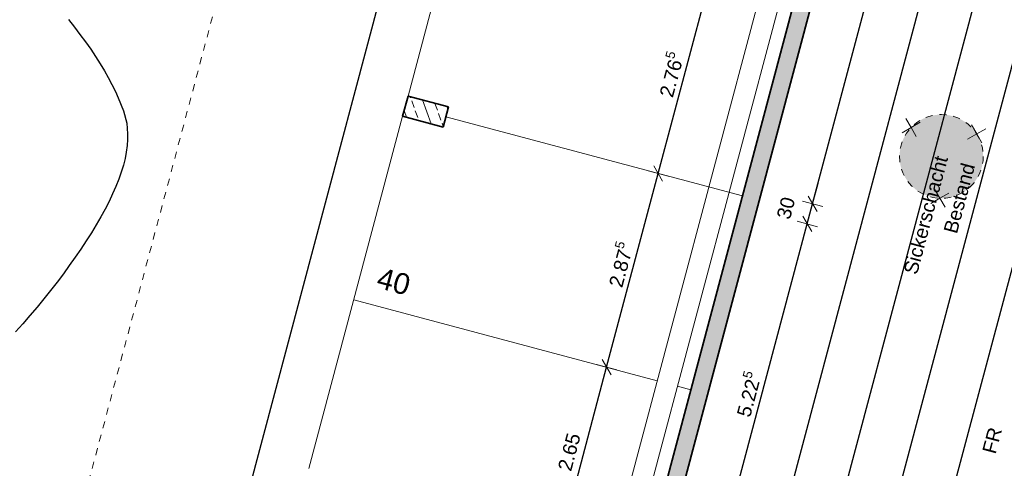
# Model space of a CAD drawing. Header units: metres. Extents: x 4462557 to 4462755, y 5328146 to 5328388.
# Tile 115 of 149: x 4462641 to 4462655, y 5328292 to 5328299. Entities that reach past the tile are written whole.
import ezdxf

# ---------------------------------------------------------------- set-up
doc = ezdxf.new("R2010")
doc.units = ezdxf.units.M
doc.header["$PDMODE"] = 65
doc.linetypes.add('AUSGEZOGEN', pattern=[0])
doc.linetypes.add('VERDECKT2_S2', pattern=[0.15, 0.1, -0.05])
doc.layers.add('B31_BEWLIN', color=3, linetype='AUSGEZOGEN')
for name, color, linetype, lineweight in [('Maßlinie_Allgemein', 7, 'AUSGEZOGEN', 13), ('Schraffur', 7, 'AUSGEZOGEN', 158), ('Standard', 7, 'AUSGEZOGEN', 13)]:
    doc.layers.add(name, color=color, linetype=linetype, lineweight=lineweight)
doc.styles.add('ARIAL', font='ARIAL.TTF')
doc.dimstyles.new('_DIMSTYLE_10', dxfattribs={"dimtxt": 0.2, "dimasz": 0.3, "dimexe": 0, "dimexo": 1e-06, "dimgap": 0.1, "dimtad": 2, "dimdec": 3, "dimrnd": 0.005, "dimzin": 4, "dimdsep": 46, "dimtxsty": 'ARIAL', "dimblk1": 'ALL_ML_STRICH', "dimblk2": 'ALL_ML_STRICH', "dimsah": 1, "dimcen": 0, "dimse1": 1, "dimse2": 1, "dimclrd": 7, "dimclre": 7, "dimclrt": 7, "dimadec": 0, "dimazin": 0, "dimtfac": 1, "dimtdec": 0, "dimtix": 1, "dimtmove": 2, "dimatfit": 3, "dimfxl": 0, "dimtzin": 0, "dimlwd": 0, "dimlwe": 13, "dimarcsym": 0})
doc.dimstyles.new('_DIMSTYLE_11', dxfattribs={"dimtxt": 0.2, "dimasz": 0.3, "dimexe": 0, "dimexo": 1e-06, "dimgap": 0.1, "dimtad": 2, "dimdec": 1, "dimlfac": 100, "dimrnd": 0.5, "dimzin": 4, "dimdsep": 46, "dimtxsty": 'ARIAL', "dimblk1": 'ALL_ML_STRICH', "dimblk2": 'ALL_ML_STRICH', "dimsah": 1, "dimcen": 0, "dimse1": 1, "dimse2": 1, "dimclrd": 7, "dimclre": 7, "dimclrt": 7, "dimadec": 0, "dimazin": 0, "dimtfac": 1, "dimtdec": 0, "dimtix": 1, "dimtmove": 2, "dimatfit": 3, "dimfxl": 0, "dimtvp": 1.2, "dimtzin": 0, "dimlwd": 0, "dimlwe": 13, "dimarcsym": 0})
doc.dimstyles.new('_DIMSTYLE_3', dxfattribs={"dimtxt": 0.2, "dimasz": 0.3, "dimexe": 0, "dimexo": 0, "dimgap": 0.1, "dimtad": 2, "dimrnd": 0.005, "dimzin": 4, "dimdsep": 46, "dimtxsty": 'ARIAL', "dimblk1": 'ALL_ML_STRICH', "dimblk2": 'ALL_ML_STRICH', "dimsah": 1, "dimcen": 0, "dimclrd": 7, "dimclre": 7, "dimclrt": 7, "dimadec": 0, "dimazin": 0, "dimtfac": 1, "dimtdec": 0, "dimtix": 1, "dimtmove": 2, "dimatfit": 3, "dimfxl": 0, "dimtzin": 0, "dimlwd": 0, "dimlwe": 13, "dimarcsym": 0})
doc.dimstyles.new('_DIMSTYLE_5', dxfattribs={"dimtxt": 0.2, "dimasz": 0.3, "dimexe": 0, "dimexo": 0, "dimgap": 0.1, "dimtad": 2, "dimdec": 3, "dimrnd": 0.005, "dimzin": 4, "dimdsep": 46, "dimtxsty": 'ARIAL', "dimblk1": 'ALL_ML_STRICH', "dimblk2": 'ALL_ML_STRICH', "dimsah": 1, "dimcen": 0, "dimclrd": 7, "dimclre": 7, "dimclrt": 7, "dimadec": 0, "dimazin": 0, "dimtfac": 1, "dimtdec": 0, "dimtix": 1, "dimtmove": 2, "dimatfit": 3, "dimfxl": 0, "dimtzin": 0, "dimlwd": 0, "dimlwe": 13, "dimarcsym": 0})
doc.dimstyles.new('_DIMSTYLE_7', dxfattribs={"dimtxt": 0.2, "dimasz": 0.3, "dimexe": 0, "dimexo": 1e-06, "dimgap": 0.1, "dimtad": 2, "dimrnd": 0.005, "dimzin": 4, "dimdsep": 46, "dimtxsty": 'ARIAL', "dimblk1": 'ALL_ML_STRICH', "dimblk2": 'ALL_ML_STRICH', "dimsah": 1, "dimcen": 0, "dimse1": 1, "dimse2": 1, "dimclrd": 7, "dimclre": 7, "dimclrt": 7, "dimadec": 0, "dimazin": 0, "dimtfac": 1, "dimtdec": 0, "dimtix": 1, "dimtmove": 2, "dimatfit": 3, "dimfxl": 0, "dimtzin": 0, "dimlwd": 0, "dimlwe": 13, "dimarcsym": 0})
pattern_1 = [(110, (0, 0), (-0.281907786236, -0.102606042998), []), (110, (-0.14095, -0.0513), (-0.281907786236, -0.102606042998), [0.1, -0.05])]

# ---------------------------------------------------------------- blocks, each defined once
blk = doc.blocks.new('COMPLEXOBJECT_6')
at = {"layer": 'Standard', "color": 7, "linetype": 'AUSGEZOGEN', "lineweight": 13}
for q in [(4462654.16, 5328297.242), (4462654.365, 5328297.188), (4462654.105, 5328297.037), (4462654.31, 5328296.983)]:
    blk.add_line((4462654.235, 5328297.113), q, dxfattribs=at)
blk = doc.blocks.new('COMPLEXOBJECT_7')
at = {"layer": 'Standard', "color": 7, "linetype": 'AUSGEZOGEN', "lineweight": 13}
for q in [(4462653.22, 5328297.335), (4462653.425, 5328297.28), (4462653.165, 5328297.13), (4462653.37, 5328297.075)]:
    blk.add_line((4462653.295, 5328297.205), q, dxfattribs=at)
blk = doc.blocks.new('COMPLEXOBJECT_8')
at = {"layer": 'Standard', "color": 7, "linetype": 'AUSGEZOGEN', "lineweight": 13}
for q in [(4462653.631, 5328296.321), (4462653.577, 5328296.116), (4462653.836, 5328296.266), (4462653.782, 5328296.061)]:
    blk.add_line((4462653.707, 5328296.191), q, dxfattribs=at)
blk = doc.blocks.new('ALL_ML_STRICH')
at = {"color": 0, "linetype": 'ByBlock', "lineweight": -2}
for p, q in [((0, -0.5), (0, 0.5)), ((-1, 0), (0.5, 0)), ((-0.3, -0.3), (0.3, 0.3))]:
    blk.add_line(p, q, dxfattribs=at)
blk = doc.blocks.new('*D163')
at = {"layer": 'DEFPOINTS', "color": 7, "linetype": 'AUSGEZOGEN', "lineweight": 13}
for p in [(4462658.012, 5328322.033), (4462636.2, 5328240.138), (4462638.374, 5328239.559)]:
    blk.add_point(p, dxfattribs=at)
at = {"layer": 'Maßlinie_Allgemein', "color": 7, "linetype": 'AUSGEZOGEN', "lineweight": -2}
blk.add_line((4462638.374, 5328239.559), (4462660.186, 5328321.454), dxfattribs=at)
at = {"layer": 'Maßlinie_Allgemein', "color": 7, "linetype": 'AUSGEZOGEN', "lineweight": 13, "yscale": 0.3, "zscale": 0.3}
for p, xscale, rotation in [((4462660.186, 5328321.454), 0.3, 75.08618508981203), ((4462638.374, 5328239.559), 0.2999999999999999, 255.0861850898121)]:
    blk.add_blockref('ALL_ML_STRICH', p, dxfattribs=dict(at, xscale=xscale, rotation=rotation))
at = {"layer": 'Maßlinie_Allgemein', "color": 7, "linetype": 'AUSGEZOGEN', "lineweight": 13, "insert": (4462649.085, 5328280.565), "char_height": 0.2, "width": 1, "attachment_point": 5, "rotation": 75.0862, "style": 'ARIAL'}
blk.add_mtext('\\A1;{\\A1;{84.75\\H0.132000;\\S^ ;}}', dxfattribs=at)
blk = doc.blocks.new('*D165')
at = {"layer": 'DEFPOINTS', "color": 7, "linetype": 'AUSGEZOGEN', "lineweight": 13}
for p in [(4462658.012, 5328322.033), (4462627.546, 5328226.49), (4462635.132, 5328224.469)]:
    blk.add_point(p, dxfattribs=at)
at = {"layer": 'Maßlinie_Allgemein', "color": 7, "linetype": 'AUSGEZOGEN', "lineweight": -2}
blk.add_line((4462635.132, 5328224.469), (4462660.911, 5328321.261), dxfattribs=at)
at = {"layer": 'Maßlinie_Allgemein', "color": 7, "linetype": 'AUSGEZOGEN', "lineweight": 13, "yscale": 0.3, "zscale": 0.3}
for p, xscale, rotation in [((4462660.911, 5328321.261), 0.3, 75.08618508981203), ((4462635.132, 5328224.469), 0.2999999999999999, 255.0861850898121)]:
    blk.add_blockref('ALL_ML_STRICH', p, dxfattribs=dict(at, xscale=xscale, rotation=rotation))
at = {"layer": 'Maßlinie_Allgemein', "color": 7, "linetype": 'AUSGEZOGEN', "lineweight": 13, "insert": (4462647.83, 5328272.936), "char_height": 0.2, "width": 1.4, "attachment_point": 5, "rotation": 75.0862, "style": 'ARIAL'}
blk.add_mtext('\\A1;{\\A1;{100.16\\H0.132000;\\S5^ ;}}', dxfattribs=at)
blk = doc.blocks.new('*D166')
at = {"layer": 'DEFPOINTS', "color": 7, "linetype": 'AUSGEZOGEN', "lineweight": 13}
for p in [(4462658.012, 5328322.033), (4462626.645, 5328223.107), (4462634.955, 5328220.894)]:
    blk.add_point(p, dxfattribs=at)
at = {"layer": 'Maßlinie_Allgemein', "color": 7, "linetype": 'AUSGEZOGEN', "lineweight": -2}
blk.add_line((4462634.955, 5328220.894), (4462661.636, 5328321.068), dxfattribs=at)
at = {"layer": 'Maßlinie_Allgemein', "color": 7, "linetype": 'AUSGEZOGEN', "lineweight": 13, "xscale": 0.3, "yscale": 0.3, "zscale": 0.3}
for p, rotation in [((4462661.636, 5328321.068), 75.08618508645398), ((4462634.955, 5328220.894), 255.086185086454)]:
    blk.add_blockref('ALL_ML_STRICH', p, dxfattribs=dict(at, rotation=rotation))
at = {"layer": 'Maßlinie_Allgemein', "color": 7, "linetype": 'AUSGEZOGEN', "lineweight": 13, "insert": (4462648.104, 5328271.052), "char_height": 0.2, "width": 1.4, "attachment_point": 5, "rotation": 75.0862, "style": 'ARIAL'}
blk.add_mtext('\\A1;{\\A1;{103.66\\H0.132000;\\S5^ ;}}', dxfattribs=at)
blk = doc.blocks.new('*D208')
at = {"layer": 'DEFPOINTS', "color": 7, "linetype": 'AUSGEZOGEN', "lineweight": 13}
for p in [(4462646.589, 5328297.212), (4462645.244, 5328292.163), (4462650.462, 5328290.773)]:
    blk.add_point(p, dxfattribs=at)
at = {"layer": 'Maßlinie_Allgemein', "color": 7, "linetype": 'AUSGEZOGEN', "lineweight": -2}
blk.add_line((4462650.462, 5328290.773), (4462651.807, 5328295.822), dxfattribs=at)
at = {"layer": 'Maßlinie_Allgemein', "color": 7, "linetype": 'AUSGEZOGEN', "lineweight": 13, "xscale": 0.3, "yscale": 0.3, "zscale": 0.3}
for p, rotation in [((4462651.807, 5328295.822), 75.08618509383), ((4462650.462, 5328290.773), 255.08618509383)]:
    blk.add_blockref('ALL_ML_STRICH', p, dxfattribs=dict(at, rotation=rotation))
at = {"layer": 'Maßlinie_Allgemein', "color": 7, "linetype": 'AUSGEZOGEN', "lineweight": 13, "insert": (4462650.947, 5328293.384), "char_height": 0.2, "width": 1, "attachment_point": 5, "rotation": 75.0862, "style": 'ARIAL'}
blk.add_mtext('\\A1;{\\A1;{5.22\\H0.132000;\\S5^ ;}}', dxfattribs=at)
blk = doc.blocks.new('*D209')
at = {"layer": 'DEFPOINTS', "color": 7, "linetype": 'AUSGEZOGEN', "lineweight": 13}
for p in [(4462646.666, 5328297.502), (4462646.589, 5328297.212), (4462651.807, 5328295.822)]:
    blk.add_point(p, dxfattribs=at)
at = {"layer": 'Maßlinie_Allgemein', "color": 7, "linetype": 'AUSGEZOGEN', "lineweight": -2}
blk.add_line((4462651.807, 5328295.822), (4462651.884, 5328296.112), dxfattribs=at)
at = {"layer": 'Maßlinie_Allgemein', "color": 7, "linetype": 'AUSGEZOGEN', "lineweight": 13, "xscale": 0.3, "yscale": 0.3, "zscale": 0.3}
for p, rotation in [((4462651.884, 5328296.112), 75.08618509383), ((4462651.807, 5328295.822), 255.08618509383)]:
    blk.add_blockref('ALL_ML_STRICH', p, dxfattribs=dict(at, rotation=rotation))
at = {"layer": 'Maßlinie_Allgemein', "color": 7, "linetype": 'AUSGEZOGEN', "lineweight": 13, "insert": (4462651.502, 5328296.05), "char_height": 0.2, "width": 0.8, "attachment_point": 5, "rotation": 75.0862, "style": 'ARIAL'}
blk.add_mtext('\\A1;{\\A1;{30\\H0.132000;\\S^ ;}}', dxfattribs=at)
blk = doc.blocks.new('*D210')
at = {"layer": 'DEFPOINTS', "color": 7, "linetype": 'AUSGEZOGEN', "lineweight": 13}
for p in [(4462648.654, 5328304.967), (4462646.666, 5328297.502), (4462651.884, 5328296.112)]:
    blk.add_point(p, dxfattribs=at)
at = {"layer": 'Maßlinie_Allgemein', "color": 7, "linetype": 'AUSGEZOGEN', "lineweight": -2}
blk.add_line((4462651.884, 5328296.112), (4462653.872, 5328303.577), dxfattribs=at)
at = {"layer": 'Maßlinie_Allgemein', "color": 7, "linetype": 'AUSGEZOGEN', "lineweight": 13, "xscale": 0.3, "yscale": 0.3, "zscale": 0.3}
for p, rotation in [((4462653.872, 5328303.577), 75.08618509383), ((4462651.884, 5328296.112), 255.08618509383)]:
    blk.add_blockref('ALL_ML_STRICH', p, dxfattribs=dict(at, rotation=rotation))
at = {"layer": 'Maßlinie_Allgemein', "color": 7, "linetype": 'AUSGEZOGEN', "lineweight": 13, "insert": (4462652.694, 5328299.93), "char_height": 0.2, "width": 1, "attachment_point": 5, "rotation": 75.0862, "style": 'ARIAL'}
blk.add_mtext('\\A1;{\\A1;{7.72\\H0.132000;\\S5^ ;}}', dxfattribs=at)
blk = doc.blocks.new('*D225')
at = {"layer": 'DEFPOINTS', "color": 7, "linetype": 'AUSGEZOGEN', "lineweight": 13}
for p in [(4462657.706, 5328321.856), (4462636.666, 5328242.86), (4462638.357, 5328242.409)]:
    blk.add_point(p, dxfattribs=at)
at = {"layer": 'Maßlinie_Allgemein', "color": 7, "linetype": 'AUSGEZOGEN', "lineweight": -2}
blk.add_line((4462638.357, 5328242.409), (4462659.397, 5328321.405), dxfattribs=at)
at = {"layer": 'Maßlinie_Allgemein', "color": 7, "linetype": 'AUSGEZOGEN', "lineweight": 13, "yscale": 0.3, "zscale": 0.3}
for p, xscale, rotation in [((4462659.397, 5328321.405), 0.3, 75.08618508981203), ((4462638.357, 5328242.409), 0.2999999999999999, 255.0861850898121)]:
    blk.add_blockref('ALL_ML_STRICH', p, dxfattribs=dict(at, xscale=xscale, rotation=rotation))
at = {"layer": 'Maßlinie_Allgemein', "color": 7, "linetype": 'AUSGEZOGEN', "lineweight": 13, "insert": (4462648.682, 5328281.966), "char_height": 0.2, "width": 1, "attachment_point": 5, "rotation": 75.0862, "style": 'ARIAL'}
blk.add_mtext('\\A1;{\\A1;{81.75\\H0.132000;\\S^ ;}}', dxfattribs=at)
blk = doc.blocks.new('*D357')
at = {"layer": 'DEFPOINTS', "color": 7, "linetype": 'AUSGEZOGEN', "lineweight": 13}
for p in [(4462652.874, 5328323.143), (4462641.219, 5328282.296), (4462641.944, 5328282.103)]:
    blk.add_point(p, dxfattribs=at)
at = {"layer": 'Maßlinie_Allgemein', "color": 7, "linetype": 'AUSGEZOGEN', "lineweight": -2}
for p, q in [((4462641.219, 5328282.296), (4462652.15, 5328323.336)), ((4462652.15, 5328323.336), (4462652.15, 5328323.336)), ((4462641.219, 5328282.296), (4462641.219, 5328282.296))]:
    blk.add_line(p, q, dxfattribs=at)
at = {"layer": 'Maßlinie_Allgemein', "color": 7, "linetype": 'AUSGEZOGEN', "lineweight": 13, "xscale": 0.3, "yscale": 0.3, "zscale": 0.3}
for p, rotation in [((4462652.15, 5328323.336), 75.0861849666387), ((4462641.219, 5328282.296), 255.0861849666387)]:
    blk.add_blockref('ALL_ML_STRICH', p, dxfattribs=dict(at, rotation=rotation))
at = {"layer": 'Maßlinie_Allgemein', "color": 7, "linetype": 'AUSGEZOGEN', "lineweight": 13, "insert": (4462646.493, 5328302.874), "char_height": 0.2, "width": 1, "attachment_point": 5, "rotation": 75.0862, "style": 'ARIAL'}
blk.add_mtext('\\A1;{\\A1;{42.47\\H0.132000;\\S^ ;}}', dxfattribs=at)
blk = doc.blocks.new('*D377')
at = {"layer": 'DEFPOINTS', "color": 7, "linetype": 'AUSGEZOGEN', "lineweight": 13}
for p in [(4462650.139, 5328293.446), (4462648.249, 5328291.207), (4462649.457, 5328290.886)]:
    blk.add_point(p, dxfattribs=at)
at = {"layer": 'Maßlinie_Allgemein', "color": 7, "linetype": 'AUSGEZOGEN', "lineweight": -2}
for p, q in [((4462648.249, 5328291.207), (4462648.932, 5328293.768)), ((4462648.932, 5328293.768), (4462648.932, 5328293.768)), ((4462648.249, 5328291.207), (4462648.249, 5328291.207))]:
    blk.add_line(p, q, dxfattribs=at)
at = {"layer": 'Maßlinie_Allgemein', "color": 7, "linetype": 'AUSGEZOGEN', "lineweight": 13, "xscale": 0.3, "yscale": 0.3, "zscale": 0.3}
for p, rotation in [((4462648.932, 5328293.768), 75.08618496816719), ((4462648.249, 5328291.207), 255.0861849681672)]:
    blk.add_blockref('ALL_ML_STRICH', p, dxfattribs=dict(at, rotation=rotation))
at = {"layer": 'Maßlinie_Allgemein', "color": 7, "linetype": 'AUSGEZOGEN', "lineweight": 13, "insert": (4462648.397, 5328292.553), "char_height": 0.2, "width": 0.8, "attachment_point": 5, "rotation": 75.0862, "style": 'ARIAL'}
blk.add_mtext('\\A1;{\\A1;{2.65\\H0.132000;\\S^ ;}}', dxfattribs=at)
blk = doc.blocks.new('*D378')
at = {"layer": 'DEFPOINTS', "color": 7, "linetype": 'AUSGEZOGEN', "lineweight": 13}
for p in [(4462650.879, 5328296.224), (4462648.932, 5328293.768), (4462650.139, 5328293.446)]:
    blk.add_point(p, dxfattribs=at)
at = {"layer": 'Maßlinie_Allgemein', "color": 7, "linetype": 'AUSGEZOGEN', "lineweight": -2}
for p, q in [((4462648.932, 5328293.768), (4462649.671, 5328296.546)), ((4462649.671, 5328296.546), (4462649.671, 5328296.546)), ((4462648.932, 5328293.768), (4462648.932, 5328293.768))]:
    blk.add_line(p, q, dxfattribs=at)
at = {"layer": 'Maßlinie_Allgemein', "color": 7, "linetype": 'AUSGEZOGEN', "lineweight": 13, "xscale": 0.3, "yscale": 0.3, "zscale": 0.3}
for p, rotation in [((4462649.671, 5328296.546), 75.08618496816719), ((4462648.932, 5328293.768), 255.0861849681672)]:
    blk.add_blockref('ALL_ML_STRICH', p, dxfattribs=dict(at, rotation=rotation))
at = {"layer": 'Maßlinie_Allgemein', "color": 7, "linetype": 'AUSGEZOGEN', "lineweight": 13, "insert": (4462649.114, 5328295.243), "char_height": 0.2, "width": 1, "attachment_point": 5, "rotation": 75.0862, "style": 'ARIAL'}
blk.add_mtext('\\A1;{\\A1;{2.87\\H0.132000;\\S5^ ;}}', dxfattribs=at)
blk = doc.blocks.new('*D379')
at = {"layer": 'DEFPOINTS', "color": 7, "linetype": 'AUSGEZOGEN', "lineweight": 13}
for p in [(4462651.59, 5328298.894), (4462649.671, 5328296.546), (4462650.879, 5328296.224)]:
    blk.add_point(p, dxfattribs=at)
at = {"layer": 'Maßlinie_Allgemein', "color": 7, "linetype": 'AUSGEZOGEN', "lineweight": -2}
for p, q in [((4462649.671, 5328296.546), (4462650.382, 5328299.216)), ((4462650.382, 5328299.216), (4462650.382, 5328299.216)), ((4462649.671, 5328296.546), (4462649.671, 5328296.546))]:
    blk.add_line(p, q, dxfattribs=at)
at = {"layer": 'Maßlinie_Allgemein', "color": 7, "linetype": 'AUSGEZOGEN', "lineweight": 13, "xscale": 0.3, "yscale": 0.3, "zscale": 0.3}
for p, rotation in [((4462650.382, 5328299.216), 75.08618496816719), ((4462649.671, 5328296.546), 255.0861849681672)]:
    blk.add_blockref('ALL_ML_STRICH', p, dxfattribs=dict(at, rotation=rotation))
at = {"layer": 'Maßlinie_Allgemein', "color": 7, "linetype": 'AUSGEZOGEN', "lineweight": 13, "insert": (4462649.839, 5328297.967), "char_height": 0.2, "width": 1, "attachment_point": 5, "rotation": 75.0862, "style": 'ARIAL'}
blk.add_mtext('\\A1;{\\A1;{2.76\\H0.132000;\\S5^ ;}}', dxfattribs=at)

msp = doc.modelspace()

# ---------------------------------------------------------------- hatches: boundary and pattern name
at = {"layer": 'Schraffur', "linetype": 'AUSGEZOGEN', "lineweight": 18}
h = msp.add_hatch(dxfattribs=at)
h.set_pattern_fill('SCHRAFFUR_7', scale=0.1, angle=65, style=0, pattern_type=2)
h.set_pattern_definition(pattern_1)
h.paths.add_polyline_path([(4462646.77564, 5328280.81653), (4462647.01722, 5328280.75219), (4462652.58364, 5328301.65207), (4462652.34311, 5328301.72034)], flags=0)
h = msp.add_hatch(dxfattribs=at)
h.set_pattern_fill('SCHRAFFUR_7', scale=0.1, angle=65, style=0, pattern_type=2)
h.set_pattern_definition(pattern_1)
h.paths.add_polyline_path([(4462646.00916, 5328297.36629), (4462646.58895, 5328297.21187), (4462646.66616, 5328297.50176), (4462646.08637, 5328297.65618)], flags=0)
at = {"layer": 'Standard', "linetype": 'AUSGEZOGEN', "lineweight": 13}
msp.add_hatch(color=255, dxfattribs=at).paths.add_polyline_path([(4462654.29758, 5328296.98207), (4462654.27033, 5328297.0492), (4462654.23519, 5328297.11257), (4462654.19267, 5328297.17123), (4462654.14339, 5328297.22434), (4462654.08806, 5328297.27112), (4462654.0275, 5328297.3109), (4462653.96259, 5328297.34308), (4462653.89427, 5328297.3672), (4462653.82354, 5328297.38292), (4462653.75143, 5328297.38999), (4462653.67899, 5328297.38832), (4462653.60729, 5328297.37793), (4462653.53736, 5328297.35898), (4462653.47022, 5328297.33173), (4462653.40686, 5328297.29659), (4462653.3482, 5328297.25407), (4462653.29509, 5328297.20478), (4462653.2483, 5328297.14946), (4462653.20853, 5328297.0889), (4462653.17635, 5328297.02398), (4462653.15222, 5328296.95566), (4462653.13651, 5328296.88493), (4462653.12943, 5328296.81282), (4462653.1311, 5328296.74039), (4462653.14149, 5328296.66868), (4462653.16045, 5328296.59875), (4462653.1877, 5328296.53162), (4462653.22284, 5328296.46825), (4462653.26536, 5328296.40959), (4462653.31464, 5328296.35648), (4462653.36997, 5328296.3097), (4462653.43053, 5328296.26992), (4462653.49544, 5328296.23774), (4462653.56376, 5328296.21362), (4462653.63449, 5328296.1979), (4462653.7066, 5328296.19083), (4462653.77904, 5328296.1925), (4462653.85074, 5328296.20289), (4462653.92067, 5328296.22184), (4462653.98781, 5328296.24909), (4462654.05117, 5328296.28423), (4462654.10984, 5328296.32675), (4462654.16295, 5328296.37604), (4462654.20973, 5328296.43136), (4462654.2495, 5328296.49193), (4462654.28169, 5328296.55684), (4462654.30581, 5328296.62516), (4462654.30824, 5328296.63608), (4462654.32152, 5328296.69589), (4462654.3286, 5328296.768), (4462654.32693, 5328296.84043), (4462654.31654, 5328296.91214)])

# ---------------------------------------------------------------- linework, layer by layer
at = {"layer": 'B31_BEWLIN', "color": 250, "linetype": 'AUSGEZOGEN'}
msp.add_lwpolyline([(4462641.22205, 5328298.7529), (4462641.30629, 5328298.64486), (4462641.38508, 5328298.53888), (4462641.46449, 5328298.43211), (4462641.53907, 5328298.32662), (4462641.60741, 5328298.22257), (4462641.67512, 5328298.1193), (4462641.73598, 5328298.01825), (4462641.78997, 5328297.91942), (4462641.84459, 5328297.81981), (4462641.89313, 5328297.72305), (4462641.93278, 5328297.62945), (4462642.01068, 5328297.44242), (4462642.05664, 5328297.26836), (4462642.06456, 5328297.11349), (4462642.06822, 5328297.03138), (4462642.06168, 5328296.94458), (4462642.04606, 5328296.85314), (4462642.03185, 5328296.76154), (4462642.00776, 5328296.66468), (4462641.97538, 5328296.5638), (4462641.94238, 5328296.4637), (4462641.90108, 5328296.35959), (4462641.85305, 5328296.2527), (4462641.80362, 5328296.14598), (4462641.74667, 5328296.03585), (4462641.68299, 5328295.92295), (4462641.6201, 5328295.81068), (4462641.55126, 5328295.69624), (4462641.47647, 5328295.57965), (4462641.40028, 5328295.46323), (4462641.31893, 5328295.34527), (4462641.2332, 5328295.22639), (4462641.14747, 5328295.10751), (4462641.05675, 5328294.98851), (4462640.96243, 5328294.86921), (4462640.8681, 5328294.74991), (4462640.77019, 5328294.63031), (4462640.66946, 5328294.51105), (4462640.56812, 5328294.39256), (4462640.46397, 5328294.27441)], dxfattribs=at)
at = {"layer": 'Standard', "color": 7, "linetype": 'VERDECKT2_S2', "lineweight": 13}
msp.add_line((4462649.97545, 5328323.91481), (4462628.22804, 5328242.26128), dxfattribs=at)
at = {"layer": 'Standard', "color": 7, "linetype": 'AUSGEZOGEN', "lineweight": 35}
for p, q in [((4462658.01188, 5328322.03313), (4462647.01722, 5328280.75219)), ((4462657.70596, 5328321.85589), (4462646.77564, 5328280.81653)), ((4462646.00916, 5328297.36629), (4462646.08637, 5328297.65618)), ((4462646.08637, 5328297.65618), (4462646.66616, 5328297.50176)), ((4462646.66616, 5328297.50176), (4462646.58895, 5328297.21187)), ((4462646.58895, 5328297.21187), (4462646.00916, 5328297.36629))]:
    msp.add_line(p, q, dxfattribs=at)
at = {"layer": 'Standard', "color": 7, "linetype": 'AUSGEZOGEN', "lineweight": 18}
for p, q in [((4462657.19716, 5328321.88792), (4462647.03121, 5328283.71851)), ((4462657.48696, 5328321.81073), (4462647.32102, 5328283.64132))]:
    msp.add_line(p, q, dxfattribs=at)
at = {"layer": 'Standard', "color": 7, "linetype": 'AUSGEZOGEN', "lineweight": 13}
for p, q in [((4462646.08637, 5328297.65618), (4462648.07452, 5328305.12096)), ((4462644.66442, 5328292.3173), (4462646.00916, 5328297.36629)), ((4462646.62755, 5328297.35682), (4462650.87934, 5328296.22441)), ((4462649.65634, 5328293.57491), (4462645.30784, 5328294.73308)), ((4462650.13941, 5328293.44625), (4462649.94615, 5328293.49773))]:
    msp.add_line(p, q, dxfattribs=at)
at = {"layer": 'Standard', "color": 7, "linetype": 'VERDECKT2_S2', "lineweight": 13}
msp.add_circle((4462653.72902, 5328296.79041), 0.6, dxfattribs=at)

# ---------------------------------------------------------------- block references
at = {"layer": 'Standard', "color": 7, "linetype": 'AUSGEZOGEN', "lineweight": 13}
for name in ['COMPLEXOBJECT_7', 'COMPLEXOBJECT_6', 'COMPLEXOBJECT_8']:
    msp.add_blockref(name, (0, 0), dxfattribs=at)

# ---------------------------------------------------------------- texts
at = {"layer": 'Standard', "color": 7, "linetype": 'AUSGEZOGEN', "lineweight": 18, "insert": (4462653.63238, 5328296.81615), "char_height": 0.2, "width": 1.8470152, "attachment_point": 3, "rotation": 75.086185, "line_spacing_factor": 1.204819, "style": 'ARIAL'}
msp.add_mtext('{\\fArial|i0|b0;\\H0.200000;\\W1.000000;\\C7;Sickerschacht}\\P{\\fArial|i0|b0;\\H0.200000;\\W1.000000;\\C7;Bestand}\\P', dxfattribs=at)
at = {"layer": 'Standard', "color": 7, "linetype": 'AUSGEZOGEN', "lineweight": 18, "style": 'ARIAL'}
for s, insert, char_height, width, attachment_point, rotation in [('\\W1.00;40', (4462646.06793, 5328294.78936), 0.3, 0.6199681, 9, 345.086185), ('\\W1.00;FR', (4462654.55246, 5328292.69322), 0.2, 0.4728358, 8, 75.086185)]:
    msp.add_mtext(s, dxfattribs=dict(at, insert=insert, char_height=char_height, width=width, attachment_point=attachment_point, rotation=rotation))

# ---------------------------------------------------------------- dimensions: what is measured, and where the dimension line sits
at = {"layer": 'Maßlinie_Allgemein', "color": 7, "linetype": 'AUSGEZOGEN', "lineweight": 13}
for base, p1, p2, dimstyle, picture, middle in [((4462652.14966, 5328323.33574), (4462641.21933, 5328282.29638), (4462652.14966, 5328323.33574), '_DIMSTYLE_3', '*D357', (4462646.49297, 5328302.87406)), ((4462661.63556, 5328321.068), (4462626.6452, 5328223.1075), (4462658.01188, 5328322.03312), '_DIMSTYLE_10', '*D166', (4462648.10384, 5328271.05226)), ((4462660.91083, 5328321.26103), (4462627.54598, 5328226.4896), (4462658.01188, 5328322.03312), '_DIMSTYLE_10', '*D165', (4462647.82963, 5328272.9363)), ((4462660.18609, 5328321.45405), (4462636.20013, 5328240.13801), (4462658.01188, 5328322.03312), '_DIMSTYLE_7', '*D163', (4462649.0852, 5328280.56465)), ((4462659.39701, 5328321.4055), (4462636.66631, 5328242.85971), (4462657.70596, 5328321.85589), '_DIMSTYLE_7', '*D225', (4462648.68217, 5328281.96556)), ((4462653.87241, 5328303.57677), (4462646.66616, 5328297.50176), (4462648.65431, 5328304.96654), '_DIMSTYLE_10', '*D210', (4462652.69403, 5328299.92952)), ((4462650.382416, 5328299.215558), (4462649.671443, 5328296.546115), (4462650.382416, 5328299.215558), '_DIMSTYLE_5', '*D379', (4462649.839339, 5328297.966857)), ((4462651.88425, 5328296.11199), (4462646.58895, 5328297.21187), (4462646.66616, 5328297.50176), '_DIMSTYLE_11', '*D209', (4462651.50177, 5328296.04962)), ((4462651.80705, 5328295.82209), (4462645.24421, 5328292.16288), (4462646.58895, 5328297.21187), '_DIMSTYLE_10', '*D208', (4462650.94709, 5328293.38362)), ((4462649.67144, 5328296.54612), (4462648.93152, 5328293.76796), (4462649.67144, 5328296.54612), '_DIMSTYLE_5', '*D378', (4462649.11389, 5328295.24306)), ((4462648.93152, 5328293.76796), (4462648.2495, 5328291.20723), (4462648.93152, 5328293.76796), '_DIMSTYLE_3', '*D377', (4462648.39747, 5328292.55318))]:
    dim = msp.add_linear_dim(base=base, p1=p1, p2=p2, angle=75.086185, dimstyle=dimstyle, override={"dimpost": '<>', "dimclrd": 7, "dimclre": 7, "dimclrt": 7, "dimlwd": 0, "dimlwe": 13}, dxfattribs=at)
    dim.commit()
    dim.dimension.update_dxf_attribs({"geometry": picture, "text_midpoint": middle, "dimtype": 160})

doc.saveas('drawing.dxf')
